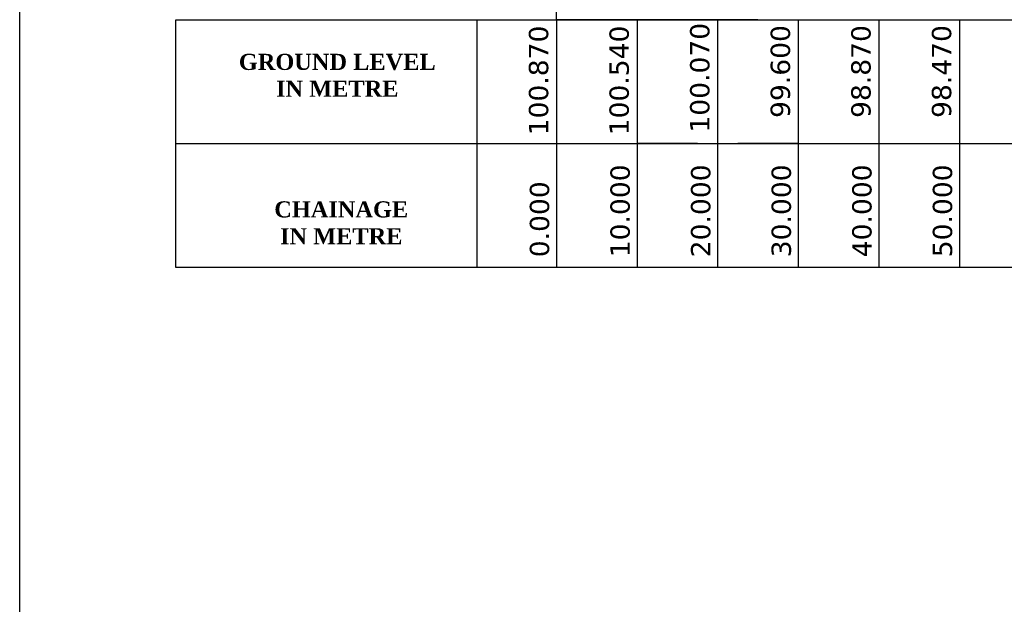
# Model space of a CAD drawing. Header units: feet. Extents: x -7746059455 to -3872629402, y -13315170761 to -6657188523.
# Tile 47 of 52: x -3872725692 to -3872710421, y -6657275271 to -6657266203. Entities that reach past the tile are written whole.
import ezdxf

# ---------------------------------------------------------------- set-up
doc = ezdxf.new("R2010")
doc.units = ezdxf.units.FT
doc.header["$MEASUREMENT"] = 0
for name, color, linetype in [('CHAINAGE', 7, 'Continuous'), ('TEX', 6, 'Continuous'), ('TEXT', 7, 'Continuous')]:
    doc.layers.add(name, color=color, linetype=linetype)
doc.styles.get("Standard").update_dxf_attribs({"font": 'verdana.ttf', "height": 264})

msp = doc.modelspace()

# ---------------------------------------------------------------- linework, layer by layer
at = {"layer": 'CHAINAGE', "color": 3}
for p, q in [((-3872718598.859257, -6657270043.923837), (-3872718598.859257, -6657266202.682208)), ((-3872723268.864139, -6657268123.303022), (-3872687992.126017, -6657268123.30302))]:
    msp.add_line(p, q, dxfattribs=at)
at = {"layer": 'CHAINAGE', "color": 241}
for p, q in [((-3872717367.126016, -6657266202.682208), (-3872717367.126016, -6657270043.923838)), ((-3872716117.126016, -6657266202.68221), (-3872716117.126016, -6657270043.92384)), ((-3872714867.126016, -6657266202.68221), (-3872714867.126016, -6657270043.92384)), ((-3872713617.126016, -6657266202.682208), (-3872713617.126016, -6657270043.923838)), ((-3872712367.126016, -6657266202.682209), (-3872712367.126016, -6657270043.923839)), ((-3872711117.126016, -6657266202.68221), (-3872711117.126016, -6657270043.92384))]:
    msp.add_line(p, q, dxfattribs=at)
at = {"layer": 'CHAINAGE', "color": 3}
msp.add_lwpolyline([(-3872687992.126017, -6657270043.923838), (-3872723268.864139, -6657270043.923837), (-3872723268.864139, -6657266202.682208), (-3872687992.126017, -6657266202.682203)], dxfattribs=at)
at = {"layer": 'TEX', "color": 7, "ltscale": 20}
msp.add_line((-3872717367.126016, -6657266202.682207), (-3872717367.126016, -6657245767.682207), dxfattribs=at)
at = {"layer": 'TEX', "color": 3, "ltscale": 20}
for p, q in [((-3872716117.126016, -6657266202.682209), (-3872717367.126016, -6657266202.682209)), ((-3872714242.126016, -6657266202.682209), (-3872716117.126016, -6657266202.682209)), ((-3872715179.626018, -6657268123.303023), (-3872716117.126018, -6657268123.303023)), ((-3872713617.126016, -6657268123.303022), (-3872714554.626018, -6657268123.303022)), ((-3872716117.126016, -6657270043.923837), (-3872717367.126016, -6657270043.923839)), ((-3872714242.126016, -6657270043.923839), (-3872716117.126016, -6657270043.923839))]:
    msp.add_line(p, q, dxfattribs=at)
at = {"layer": 'TEX', "ltscale": 20}
msp.add_line((-3872712367.126016, -6657266202.682208), (-3872711888.864139, -6657266202.682209), dxfattribs=at)
at = {"layer": 'TEX', "color": 7, "ltscale": 20}
msp.add_lwpolyline([(-3872725691.502815, -6657238133.923838), (-3872660141.502815, -6657238133.923838), (-3872660141.502815, -6657284338.615335), (-3872725691.502815, -6657284338.615335)], close=True, dxfattribs=at)

# ---------------------------------------------------------------- texts
at = {"layer": 'CHAINAGE', "color": 241}
for s, p in [('100.870', (-3872717494.798493, -6657267996.184986)), ('100.540', (-3872716244.798493, -6657267996.184988)), ('100.070', (-3872714994.798493, -6657267953.923838)), ('99.600', (-3872713744.798493, -6657267726.184986)), ('98.870', (-3872712494.798493, -6657267726.184987)), ('98.470', (-3872711244.798493, -6657267726.184988))]:
    msp.add_text(s, height=300, rotation=90, dxfattribs=at).set_placement(p)
at = {"layer": 'CHAINAGE', "color": 241, "char_height": 300, "width": 1234.1875, "attachment_point": 7, "rotation": 90}
for s, insert in [('10.000', (-3872716224.499164, -6657269887.592458)), ('20.000', (-3872714974.499164, -6657269887.592458)), ('30.000', (-3872713724.499164, -6657269887.592456)), ('40.000', (-3872712474.499164, -6657269887.592457)), ('50.000', (-3872711224.499164, -6657269887.592458)), ('0.000', (-3872717474.499164, -6657269887.592456))]:
    msp.add_mtext(s, dxfattribs=dict(at, insert=insert))
at = {"layer": 'TEXT', "color": 6, "char_height": 250, "width": 6355.93890626, "attachment_point": 2}
for s, insert in [('{\\fTimes New Roman|b1|i0|c0|p18;GROUND LEVEL\\PIN METRE}', (-3872720766.260224, -6657266731.98922)), ('{\\fTimes New Roman|b1|i0|c0|p18;CHAINAGE \\PIN METRE}', (-3872720704.792181, -6657269019.710957))]:
    msp.add_mtext(s, dxfattribs=dict(at, insert=insert))

doc.saveas('drawing.dxf')
